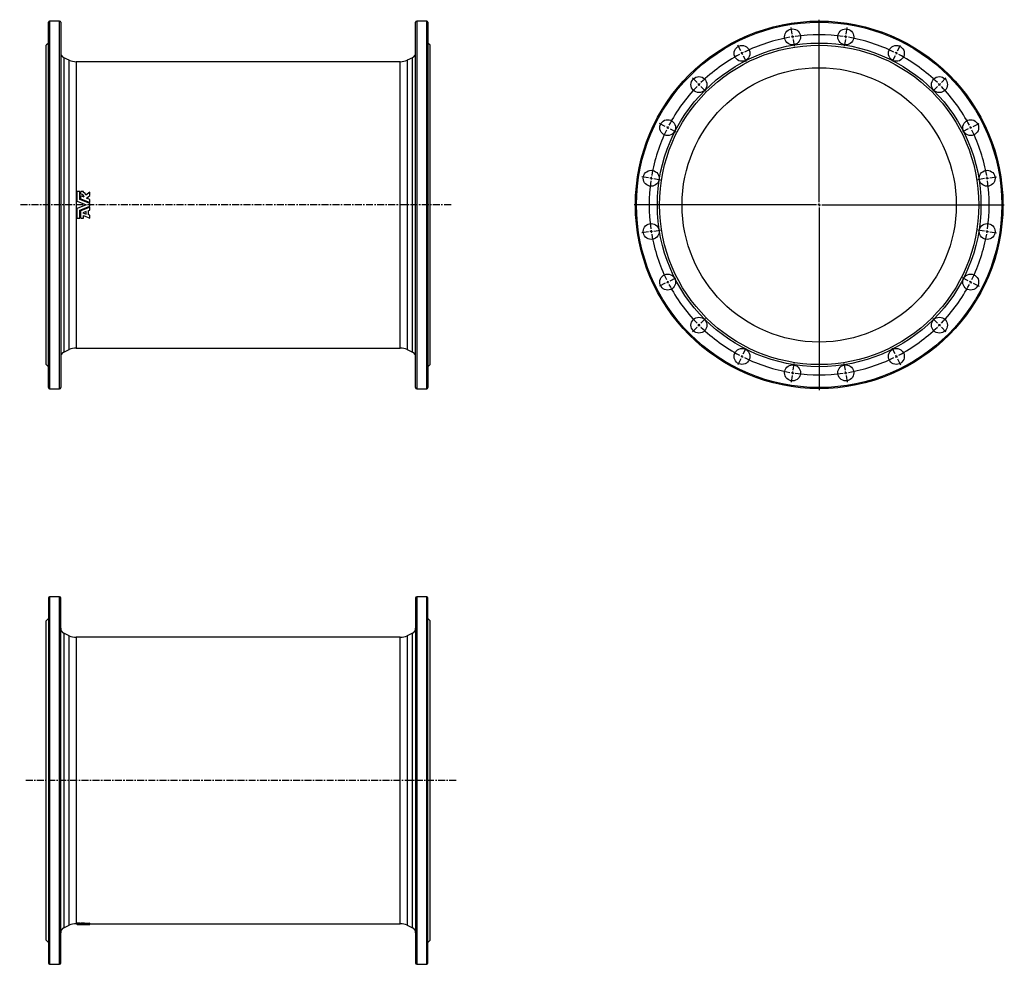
# Model space of a CAD drawing. Extents: x -344 to 1451, y -443 to 1279.
import ezdxf

# ---------------------------------------------------------------- set-up
doc = ezdxf.new("R2010")
doc.units = 0
doc.linetypes.add('CENTERX2', pattern=[20.32, 12.7, -2.54, 2.54, -2.54])
doc.layers.get('0').update_dxf_attribs({"linetype": 'CONTINUOUS'})
doc.layers.add('FORMAT', color=7, linetype='CONTINUOUS')

# ---------------------------------------------------------------- blocks, each defined once
blk = doc.blocks.new('SW_CENTERMARKSYMBOL_0')
at = {"layer": 'FORMAT', "color": 0}
for p, q in [((0, 5), (0, 337.5)), ((-5, 0), (-337.5, 0)), ((0, 0), (-2.5, 0)), ((0, 0), (0, 2.5)), ((0, 0), (0, -2.5)), ((0, 0), (2.5, 0)), ((5, 0), (337.5, 0)), ((0, -5), (0, -337.5))]:
    blk.add_line(p, q, dxfattribs=at)
blk = doc.blocks.new('SW_CENTERMARKSYMBOL_1')
at = {"layer": 'FORMAT', "color": 0}
for p, q in [((226.9, 170.4), (225.1, 182.2)), ((325.5, 170.4), (327.4, 182.2)), ((227.7, 165.4), (227.3, 167.9)), ((227.7, 165.4), (228.1, 163)), ((276.2, -135.7), (276.2, 167.9)), ((324.7, 165.4), (324.3, 163)), ((324.7, 165.4), (325.1, 167.9)), ((133.2, 139.9), (127.8, 150.6)), ((228.5, 160.5), (230.4, 148.7)), ((323.9, 160.5), (322, 148.7)), ((419.2, 139.9), (424.7, 150.6)), ((135.5, 135.5), (134.3, 137.7)), ((135.5, 135.5), (136.6, 133.2)), ((137.7, 131), (143.2, 120.3)), ((414.7, 131), (409.2, 120.3)), ((416.9, 135.5), (415.8, 133.2)), ((416.9, 135.5), (418.1, 137.7)), ((53.5, 82), (45, 90.5)), ((499, 82), (507.4, 90.5)), ((57, 78.5), (55.2, 80.2)), ((57, 78.5), (58.8, 76.7)), ((60.5, 74.9), (69, 66.4)), ((491.9, 74.9), (483.4, 66.4)), ((495.4, 78.5), (493.6, 76.7)), ((495.4, 78.5), (497.2, 80.2)), ((-4.5, 2.3), (-15.1, 7.7)), ((0, 0), (-2.2, 1.1)), ((0, 0), (2.2, -1.1)), ((552.4, 0), (550.2, -1.1)), ((552.4, 0), (554.7, 1.1)), ((556.9, 2.3), (567.6, 7.7)), ((4.5, -2.3), (15.1, -7.7)), ((548, -2.3), (537.3, -7.7)), ((-34.9, -91.5), (-46.8, -89.6)), ((587.3, -91.5), (599.2, -89.6)), ((-30, -92.2), (-32.4, -91.9)), ((-30, -92.2), (-27.5, -92.6)), ((-25, -93), (-13.2, -94.9)), ((577.5, -93), (565.6, -94.9)), ((582.4, -92.2), (579.9, -92.6)), ((582.4, -92.2), (584.9, -91.9)), ((271.2, -140.7), (-32.5, -140.7)), ((276.2, -140.7), (273.7, -140.7)), ((276.2, -140.7), (276.2, -138.2)), ((276.2, -140.7), (276.2, -143.2)), ((276.2, -140.7), (278.7, -140.7)), ((281.2, -140.7), (584.9, -140.7)), ((276.2, -145.7), (276.2, -449.4)), ((-34.9, -190), (-46.8, -191.9)), ((-30, -189.2), (-32.4, -189.6)), ((-30, -189.2), (-27.5, -188.8)), ((-25, -188.4), (-13.2, -186.6)), ((577.5, -188.4), (565.6, -186.6)), ((582.4, -189.2), (579.9, -188.8)), ((582.4, -189.2), (584.9, -189.6)), ((587.3, -190), (599.2, -191.9)), ((-4.5, -283.7), (-15.1, -289.2)), ((0, -281.5), (-2.2, -282.6)), ((0, -281.5), (2.2, -280.3)), ((4.5, -279.2), (15.1, -273.8)), ((548, -279.2), (537.3, -273.8)), ((552.4, -281.5), (550.2, -280.3)), ((552.4, -281.5), (554.7, -282.6)), ((556.9, -283.7), (567.6, -289.2)), ((57, -359.9), (58.8, -358.2)), ((60.5, -356.4), (69, -347.9)), ((491.9, -356.4), (483.4, -347.9)), ((495.4, -359.9), (493.6, -358.2)), ((53.5, -363.5), (45, -372)), ((57, -359.9), (55.2, -361.7)), ((495.4, -359.9), (497.2, -361.7)), ((499, -363.5), (507.4, -372)), ((137.7, -412.5), (143.2, -401.8)), ((414.7, -412.5), (409.2, -401.8)), ((133.2, -421.4), (127.8, -432.1)), ((135.5, -416.9), (134.3, -419.2)), ((135.5, -416.9), (136.6, -414.7)), ((228.5, -442), (230.4, -430.1)), ((323.9, -442), (322, -430.1)), ((416.9, -416.9), (415.8, -414.7)), ((416.9, -416.9), (418.1, -419.2)), ((419.2, -421.4), (424.7, -432.1)), ((227.7, -446.9), (227.3, -449.4)), ((227.7, -446.9), (228.1, -444.5)), ((324.7, -446.9), (324.3, -444.5)), ((324.7, -446.9), (325.1, -449.4)), ((226.9, -451.9), (225.1, -463.7)), ((325.5, -451.9), (327.4, -463.7))]:
    blk.add_line(p, q, dxfattribs=at)
for start, end in [(99.9241, 116.0759), (99, 99.4621), (98.5379, 99), (81.9241, 98.0759), (81, 81.4621), (80.5379, 81), (63.9241, 80.0759), (117.9241, 134.0759), (117, 117.4621), (116.5379, 117), (63, 63.4621), (62.5379, 63), (45.9241, 62.0759), (135.9241, 152.0759), (135, 135.4621), (134.5379, 135), (45, 45.4621), (44.5379, 45), (27.9241, 44.0759), (152.5379, 153), (27, 27.4621), (153.9241, 170.0759), (153, 153.4621), (26.5379, 27), (9.9241, 26.0759), (171.9241, 188.0759), (171, 171.4621), (170.5379, 171), (9, 9.4621), (8.5379, 9), (351.9241, 8.0759), (188.5379, 189), (189, 189.4621), (189.9241, 206.0759), (333.9241, 350.0759), (350.5379, 351), (351, 351.4621), (206.5379, 207), (207, 207.4621), (207.9241, 224.0759), (315.9241, 332.0759), (332.5379, 333), (333, 333.4621), (224.5379, 225), (315, 315.4621), (225, 225.4621), (225.9241, 242.0759), (297.9241, 314.0759), (314.5379, 315), (242.5379, 243), (243, 243.4621), (243.9241, 260.0759), (279.9241, 296.0759), (296.5379, 297), (297, 297.4621), (260.5379, 261), (261, 261.4621), (261.9241, 278.0759), (278.5379, 279), (279, 279.4621)]:
    blk.add_arc((276.2, -140.7), 310, start, end, dxfattribs=at)

msp = doc.modelspace()

# ---------------------------------------------------------------- linework, layer by layer
at = {"color": 7, "linetype": 'CONTINUOUS'}
for p, q in [((-270.8, 1276.3), (-289.3, 1276.3)), ((398.7, 1276.3), (380.2, 1276.3)), ((-291.3, 608.3), (-291.3, 1274.3)), ((-268.8, 1274.3), (-268.8, 941.3)), ((378.2, 608.3), (378.2, 1274.3)), ((400.7, 1274.3), (400.7, 941.3)), ((-291.3, 1236.3), (-295.3, 1232.3)), ((-295.3, 941.3), (-295.3, 1232.3)), ((404.7, 1232.3), (400.7, 1236.3)), ((404.7, 941.3), (404.7, 1232.3)), ((-253.4, 1205.1), (-263.1, 1209.6)), ((372.4, 1209.6), (362.7, 1205.1)), ((350.1, 1202.3), (-240.7, 1202.3)), ((-238.6, 947.9), (-238.6, 965.4)), ((-233.9, 965.4), (-238.6, 965.4)), ((-233.9, 951.1), (-233.9, 965.4)), ((-227.5, 965.4), (-232, 965.4)), ((-232, 960.8), (-232, 965.4)), ((-232, 960.8), (-232, 960.7)), ((-232, 952.4), (-232, 957.5)), ((-226.1, 955.1), (-232, 957.5)), ((-232, 952.4), (-215.7, 945.7)), ((-232, 952.4), (-232, 952.3)), ((-232, 952.3), (-215.7, 945.7)), ((-227.5, 964), (-227.5, 965.4)), ((-215.7, 964.3), (-223, 958.8)), ((-222.1, 953.5), (-215.7, 958.3)), ((-222.1, 953.5), (-215.7, 958.2)), ((-215.7, 950.9), (-222.1, 953.5)), ((-215.7, 958.3), (-215.7, 964.3)), ((-215.7, 958.3), (-215.7, 958.2)), ((-295.3, 650.3), (-295.3, 941.3)), ((-268.8, 941.3), (-268.8, 608.3)), ((-238.6, 947.9), (-222.6, 941.3)), ((-238.6, 947.8), (-238.6, 947.9)), ((-238.6, 947.8), (-222.6, 941.3)), ((-222.6, 941.3), (-238.6, 934.8)), ((-222.6, 941.3), (-238.6, 934.8)), ((-238.6, 934.8), (-238.6, 934.8)), ((-238.6, 917.2), (-238.6, 934.8)), ((-215.7, 943.7), (-233.9, 951.1)), ((-233.9, 931.5), (-215.7, 938.9)), ((-215.7, 937), (-232, 930.3)), ((-215.7, 936.9), (-232, 930.3)), ((-215.7, 945.7), (-215.7, 950.9)), ((-215.7, 945.7), (-215.7, 945.7)), ((-215.7, 938.9), (-215.7, 943.7)), ((-215.7, 937), (-215.7, 936.9)), ((-215.7, 931.8), (-215.7, 936.9)), ((400.7, 941.3), (400.7, 608.3)), ((404.7, 650.3), (404.7, 941.3)), ((-238.6, 917.2), (-233.9, 917.2)), ((-233.9, 917.2), (-233.9, 931.5)), ((-232, 930.3), (-232, 930.3)), ((-232, 917.2), (-232, 930.3)), ((-232, 917.2), (-227.5, 917.2)), ((-222.6, 929), (-228.3, 926.6)), ((-228.3, 926.6), (-222.6, 924.5)), ((-228.2, 926.7), (-222.6, 924.6)), ((-227.5, 917.2), (-227.5, 921.7)), ((-227.5, 921.7), (-215.7, 917.2)), ((-222.6, 924.5), (-222.6, 929)), ((-218.3, 930.8), (-215.7, 931.8)), ((-218.3, 923.3), (-218.3, 930.8)), ((-215.7, 922.4), (-218.3, 923.4)), ((-215.7, 922.3), (-218.3, 923.3)), ((-215.7, 922.4), (-215.7, 922.3)), ((-215.7, 917.2), (-215.7, 922.3)), ((-263.1, 673), (-253.4, 677.5)), ((-240.7, 680.3), (350.1, 680.3)), ((362.7, 677.5), (372.4, 673)), ((-295.3, 650.3), (-291.3, 646.3)), ((400.7, 646.3), (404.7, 650.3)), ((-289.3, 606.3), (-270.8, 606.3)), ((380.2, 606.3), (398.7, 606.3)), ((-291.3, 225.2), (-291.3, -440.8)), ((-270.8, 227.2), (-289.3, 227.2)), ((-268.8, -440.8), (-268.8, 225.2)), ((378.2, 225.2), (378.2, -440.8)), ((398.7, 227.2), (380.2, 227.2)), ((400.7, -440.8), (400.7, 225.2)), ((-291.3, 187.2), (-295.3, 183.2)), ((-295.3, -398.8), (-295.3, 183.2)), ((404.7, 183.2), (400.7, 187.2)), ((404.7, -398.8), (404.7, 183.2)), ((-253.4, 156), (-263.1, 160.5)), ((350.1, 153.2), (-240.7, 153.2)), ((372.4, 160.5), (362.7, 156)), ((-263.1, -376.1), (-253.4, -371.6)), ((-240.7, -368.8), (-238.6, -368.8)), ((-233.9, -367.7), (-238.6, -367.7)), ((-238.6, -367.7), (-238.6, -369.2)), ((-233.9, -369.2), (-238.6, -369.2)), ((-238.6, -370.2), (-238.6, -369.2)), ((-238.6, -370.2), (-222.6, -370.3)), ((-233.9, -367.7), (-233.9, -369.2)), ((-232, -368.6), (-233.9, -368.6)), ((-233.9, -370.1), (-233.9, -369.2)), ((-215.7, -370.3), (-233.9, -370.1)), ((-227.5, -367.7), (-232, -367.7)), ((-232, -369.2), (-232, -367.7)), ((-227.5, -369.2), (-232, -369.2)), ((-232, -369.6), (-232, -369.2)), ((-232, -369.8), (-232, -369.6)), ((-232, -370.1), (-232, -369.8)), ((-226.1, -369.9), (-232, -369.8)), ((-232, -370.1), (-215.7, -370.3)), ((-227.5, -369.2), (-227.5, -367.7)), ((-227.5, -369.3), (-227.5, -369.2)), ((-215.7, -367.8), (-223, -368.2)), ((-223, -369.7), (-223, -368.2)), ((-215.7, -369.3), (-223, -369.7)), ((-222.6, -370.3), (-215.7, -370.3)), ((-222.1, -370), (-215.7, -369.7)), ((-215.7, -370.1), (-222.1, -370)), ((-215.7, -369.3), (-215.7, -367.8)), ((-215.7, -368.8), (350.1, -368.8)), ((-215.7, -369.7), (-215.7, -369.3)), ((-215.7, -370.1), (-215.7, -369.7)), ((-215.7, -370.3), (-215.7, -370.1)), ((-215.7, -370.3), (-215.7, -370.3)), ((-215.7, -370.3), (-215.7, -370.3)), ((362.7, -371.6), (372.4, -376.1)), ((-295.3, -398.8), (-291.3, -402.8)), ((400.7, -402.8), (404.7, -398.8)), ((-289.3, -442.8), (-270.8, -442.8)), ((380.2, -442.8), (398.7, -442.8))]:
    msp.add_line(p, q, dxfattribs=at)
at = {"color": 8, "linetype": 'CONTINUOUS'}
for p, q in [((-289.3, 1276.3), (-289.3, 606.3)), ((-270.8, 941.3), (-270.8, 1276.3)), ((380.2, 1276.3), (380.2, 606.3)), ((398.7, 941.3), (398.7, 1276.3)), ((-263.1, 1209.6), (-263.1, 941.3)), ((-253.4, 941.3), (-253.4, 1205.1)), ((362.7, 1205.1), (362.7, 677.5)), ((372.4, 673), (372.4, 1209.6)), ((-240.7, 1202.3), (-240.7, 941.3)), ((350.1, 941.3), (350.1, 1202.3)), ((-270.8, 606.3), (-270.8, 941.3)), ((-263.1, 941.3), (-263.1, 673)), ((-253.4, 677.5), (-253.4, 941.3)), ((-240.7, 941.3), (-240.7, 680.3)), ((350.1, 680.3), (350.1, 941.3)), ((398.7, 606.3), (398.7, 941.3)), ((-289.3, 227.2), (-289.3, -442.8)), ((-270.8, -442.8), (-270.8, 227.2)), ((380.2, 227.2), (380.2, -442.8)), ((398.7, -442.8), (398.7, 227.2)), ((-263.1, 160.5), (-263.1, -376.1)), ((-253.4, -371.6), (-253.4, 156)), ((-240.7, 153.2), (-240.7, -368.8)), ((350.1, -368.8), (350.1, 153.2)), ((362.7, 156), (362.7, -371.6)), ((372.4, -376.1), (372.4, 160.5))]:
    msp.add_line(p, q, dxfattribs=at)
at = {"color": 7, "linetype": 'CONTINUOUS'}
for centre, radius in [((1113.9, 941.3), 335), ((1065.4, 1247.5), 14.5), ((1162.4, 1247.5), 14.5), ((1113.9, 941.3), 295), ((1113.9, 941.3), 291), ((973.2, 1217.5), 14.5), ((1254.6, 1217.5), 14.5), ((1113.9, 941.3), 250), ((894.7, 1160.5), 14.5), ((1333.1, 1160.5), 14.5), ((837.7, 1082.1), 14.5), ((1390.1, 1082.1), 14.5), ((807.7, 989.8), 14.5), ((1420.1, 989.8), 14.5), ((807.7, 892.8), 14.5), ((1420.1, 892.8), 14.5), ((837.7, 800.6), 14.5), ((1390.1, 800.6), 14.5), ((894.7, 722.1), 14.5), ((1333.1, 722.1), 14.5), ((973.2, 665.1), 14.5), ((1254.6, 665.1), 14.5), ((1065.4, 635.1), 14.5), ((1162.4, 635.1), 14.5)]:
    msp.add_circle(centre, radius, dxfattribs=at)
at = {"color": 8, "linetype": 'CONTINUOUS'}
msp.add_circle((1113.9, 941.3), 333, dxfattribs=at)
at = {"color": 7, "linetype": 'CONTINUOUS'}
for centre, radius, start, end in [((-289.3, 1274.3), 2, 90, 180), ((-270.8, 1274.3), 2, 0, 90), ((380.2, 1274.3), 2, 90, 180), ((398.7, 1274.3), 2, 0, 90), ((-258.8, 1218.7), 10, 180, 245), ((-240.7, 1232.3), 30, 245, 270), ((350.1, 1232.3), 30, 270, 295), ((368.2, 1218.7), 10, 295, 0), ((-232, 954.9), 5.97, 2.0775, 89.7634), ((-232, 954.8), 5.94, 2.9537, 89.9679), ((-230, 957.3), 7.21, 11.8854, 69.0242), ((-258.8, 663.9), 10, 115, 180), ((-240.7, 650.3), 30, 90, 115), ((350.1, 650.3), 30, 65, 90), ((368.2, 663.9), 10, 0, 65), ((-289.3, 608.3), 2, 180, 270), ((-270.8, 608.3), 2, 270, 0), ((380.2, 608.3), 2, 180, 270), ((398.7, 608.3), 2, 270, 0), ((-289.3, 225.2), 2, 90, 180), ((-270.8, 225.2), 2, 0, 90), ((380.2, 225.2), 2, 90, 180), ((398.7, 225.2), 2, 0, 90), ((-258.8, 169.6), 10, 180, 245), ((368.2, 169.6), 10, 295, 0), ((-240.7, 183.2), 30, 245, 270), ((350.1, 183.2), 30, 270, 295), ((-258.8, -385.2), 10, 115, 180), ((-240.7, -398.8), 30, 90, 115), ((-230.7, -397.3), 27.8, 80.3255, 92.6313), ((-227.4, -392), 24.2, 79.5486, 90.2124), ((-227.4, -393.4), 24.1, 79.4962, 90.2064), ((350.1, -398.8), 30, 65, 90), ((368.2, -385.2), 10, 0, 65), ((-289.3, -440.8), 2, 180, 270), ((-270.8, -440.8), 2, 270, 0), ((380.2, -440.8), 2, 180, 270), ((398.7, -440.8), 2, 270, 0)]:
    msp.add_arc(centre, radius, start, end, dxfattribs=at)
at = {"layer": 'FORMAT', "linetype": 'CENTERX2'}
for p, q in [((442.7, 941.3), (-343.6, 941.3)), ((452.3, -107.8), (-334, -107.8))]:
    msp.add_line(p, q, dxfattribs=at)

# ---------------------------------------------------------------- block references
at = {"layer": 'FORMAT'}
for name, p in [('SW_CENTERMARKSYMBOL_0', (1113.9, 941.3)), ('SW_CENTERMARKSYMBOL_1', (837.7, 1082.1))]:
    msp.add_blockref(name, p, dxfattribs=at)

doc.saveas('drawing.dxf')
